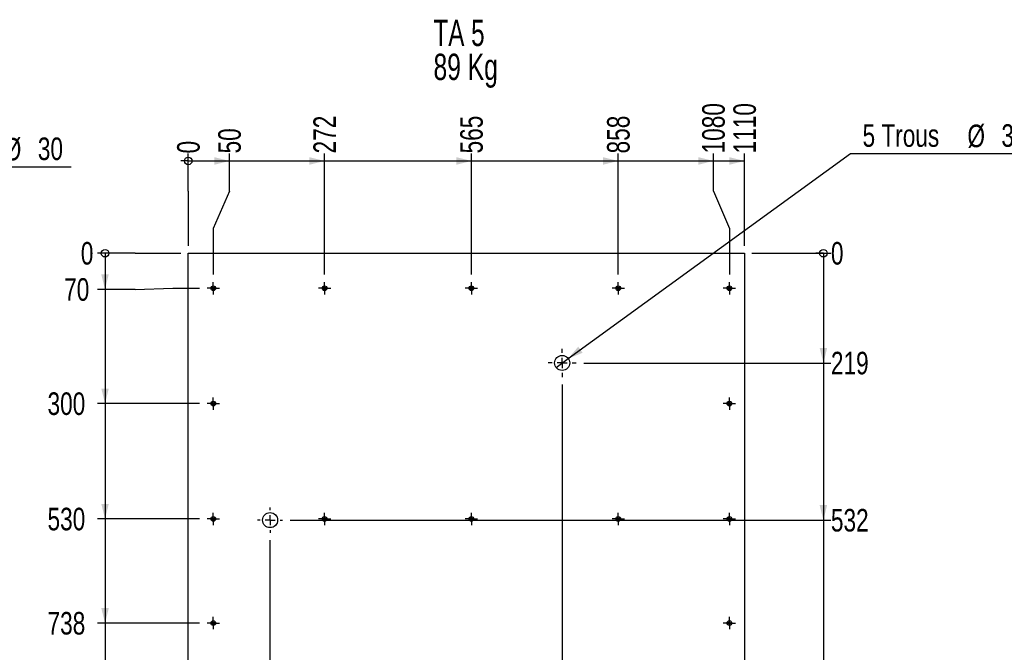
# Model space of a CAD drawing. Header units: millimetres. Extents: x 0 to 841, y 0 to 594.
# Tile 54 of 56: x 548 to 679, y 437 to 521. Entities that reach past the tile are written whole.
import ezdxf

# ---------------------------------------------------------------- set-up
doc = ezdxf.new("R2010")
doc.units = ezdxf.units.MM
doc.linetypes.add('CENTERX2', pattern=[20.32, 12.7, -2.54, 2.54, -2.54])
for name, color, linetype in [('COTES', 1, 'Continuous'), ('NOTES', 6, 'Continuous'), ('TRAIT-MIXTES', 3, 'CENTERX2')]:
    doc.layers.add(name, color=color, linetype=linetype)
doc.layers.add('TRAIT-FORT', color=4, linetype='Continuous', lineweight=25)
doc.styles.add('SLDTEXTSTYLE0', font='TXT', dxfattribs={"width": 0.75})
doc.styles.add('SLDTEXTSTYLE1', font='TXT', dxfattribs={"width": 0.7})
doc.styles.add('SLDTEXTSTYLE2', font='TXT', dxfattribs={"width": 0.6875})
doc.dimstyles.new('SLDDIMSTYLE2', dxfattribs={"dimtxt": 3, "dimasz": 0.333333, "dimexe": 0, "dimexo": 0.0625, "dimgap": 0.75, "dimtad": 0, "dimtih": 1, "dimtoh": 1, "dimdec": 0, "dimlfac": 15, "dimrnd": 1e-09, "dimdsep": 46, "dimtxsty": 'SLDTEXTSTYLE0', "dimblk1": 'ORIGIN', "dimblk2": 'ORIGIN', "dimsah": 1, "dimcen": 0.09, "dimadec": 0, "dimazin": 2, "dimtfac": 1, "dimtdec": 0, "dimtofl": 0, "dimtmove": 0, "dimatfit": 3, "dimldrblk": 'ORIGIN', "dimfxl": 1, "dimfrac": 2, "dimtolj": 1, "dimtzin": 12, "dimarcsym": 0})
doc.dimstyles.new('SLDDIMSTYLE3', dxfattribs={"dimtxt": 3, "dimasz": 2, "dimexe": 0, "dimexo": 0.0625, "dimgap": 0.75, "dimtad": 0, "dimtih": 1, "dimtoh": 1, "dimdec": 0, "dimlfac": 15, "dimrnd": 1e-09, "dimzin": 12, "dimdsep": 46, "dimtxsty": 'SLDTEXTSTYLE0', "dimsah": 1, "dimcen": 0.09, "dimadec": 0, "dimazin": 3, "dimtfac": 1, "dimtdec": 0, "dimtofl": 0, "dimtmove": 0, "dimatfit": 3, "dimfxl": 1, "dimfrac": 2, "dimtolj": 1, "dimtzin": 12, "dimarcsym": 0})
doc.dimstyles.new('SLDDIMSTYLE4', dxfattribs={"dimtxt": 3, "dimasz": 2, "dimexe": 0, "dimexo": 0.0625, "dimgap": 0.75, "dimtad": 0, "dimtih": 1, "dimtoh": 1, "dimdec": 0, "dimlfac": 15, "dimrnd": 1e-09, "dimzin": 12, "dimdsep": 46, "dimtxsty": 'SLDTEXTSTYLE0', "dimblk1": 'NONE', "dimsah": 1, "dimcen": 0, "dimadec": 0, "dimazin": 3, "dimtfac": 1, "dimtdec": 0, "dimtmove": 0, "dimatfit": 3, "dimldrblk": 'NONE', "dimfxl": 1, "dimfrac": 2, "dimtolj": 1, "dimtzin": 12, "dimarcsym": 0})

# ---------------------------------------------------------------- blocks, each defined once
blk = doc.blocks.new('SW_NOTE_2')
at = {"layer": 'NOTES', "color": 0, "char_height": 3.5, "attachment_point": 1}
for s, insert, style in [('TA 5', (0, 4.51), 'SLDTEXTSTYLE2'), ('89 Kg', (0, -0.01), 'SLDTEXTSTYLE1')]:
    blk.add_mtext(s, dxfattribs=dict(at, insert=insert, style=style))
blk = doc.blocks.new('_D_265')
at = {"layer": 'COTES', "color": 1, "transparency": 16777216}
for p, q in [((508.26, 455.66), (530.17, 501.73)), ((530.17, 501.73), (554.66, 501.73)), ((507.4, 453.85), (508.26, 455.66))]:
    blk.add_line(p, q, dxfattribs=at)
blk.add_solid([(508.26, 455.66), (509.57, 457.25), (508.67, 457.68)], dxfattribs=at)
at = {"layer": 'COTES', "color": 1, "transparency": 16777216, "char_height": 3, "attachment_point": 1, "style": 'SLDTEXTSTYLE0'}
for s, insert in [('8 Trous', (531.75, 505.64)), ('%%c', (545.7, 505.59)), ('30', (550.23, 505.64))]:
    blk.add_mtext(s, dxfattribs=dict(at, insert=insert))
blk = doc.blocks.new('_NONE')
blk = doc.blocks.new('_ORIGIN')
at = {"color": 0, "linetype": 'ByBlock', "lineweight": -2}
blk.add_line((0, 0), (-1, 0), dxfattribs=at)
blk.add_circle((0, 0), 0.5, dxfattribs=at)
blk = doc.blocks.new('_D_266')
at = {"layer": 'COTES', "color": 1, "transparency": 16777216}
for p, q in [((570.24, 498.52), (570.24, 503.52)), ((570.24, 498.52), (570.24, 493.52)), ((570.24, 493.52), (570.24, 491.25))]:
    blk.add_line(p, q, dxfattribs=at)
blk.add_blockref('_ORIGIN', (570.24, 502.52), dxfattribs=at)
at = {"layer": 'COTES', "color": 1, "transparency": 16777216, "insert": (568.76, 503.52), "char_height": 3, "attachment_point": 1, "rotation": 90, "style": 'SLDTEXTSTYLE0'}
blk.add_mtext('0', dxfattribs=at)
blk = doc.blocks.new('_D_267')
at = {"layer": 'COTES', "color": 1, "transparency": 16777216}
for p, q in [((575.72, 498.52), (575.72, 503.52)), ((570.24, 502.52), (575.72, 502.52)), ((575.72, 498.52), (573.57, 493.52)), ((573.57, 493.52), (573.57, 487.4))]:
    blk.add_line(p, q, dxfattribs=at)
blk.add_solid([(575.72, 502.52), (573.72, 503.02), (573.72, 502.02)], dxfattribs=at)
at = {"layer": 'COTES', "color": 1, "transparency": 16777216, "insert": (574.23, 503.52), "char_height": 3, "attachment_point": 1, "rotation": 90, "style": 'SLDTEXTSTYLE0'}
blk.add_mtext('50', dxfattribs=at)
blk = doc.blocks.new('_D_268')
at = {"layer": 'COTES', "color": 1, "transparency": 16777216}
for p, q in [((588.37, 487.4), (588.37, 503.52)), ((575.72, 502.52), (588.37, 502.52))]:
    blk.add_line(p, q, dxfattribs=at)
blk.add_solid([(588.37, 502.52), (586.37, 503.02), (586.37, 502.02)], dxfattribs=at)
at = {"layer": 'COTES', "color": 1, "transparency": 16777216, "insert": (586.89, 503.52), "char_height": 3, "attachment_point": 1, "rotation": 90, "style": 'SLDTEXTSTYLE0'}
blk.add_mtext('272', dxfattribs=at)
blk = doc.blocks.new('_D_269')
at = {"layer": 'COTES', "color": 1, "transparency": 16777216}
for p, q in [((607.91, 487.4), (607.91, 503.52)), ((588.37, 502.52), (607.91, 502.52))]:
    blk.add_line(p, q, dxfattribs=at)
blk.add_solid([(607.91, 502.52), (605.91, 503.02), (605.91, 502.02)], dxfattribs=at)
at = {"layer": 'COTES', "color": 1, "transparency": 16777216, "insert": (606.42, 503.52), "char_height": 3, "attachment_point": 1, "rotation": 90, "style": 'SLDTEXTSTYLE0'}
blk.add_mtext('565', dxfattribs=at)
blk = doc.blocks.new('_D_270')
at = {"layer": 'COTES', "color": 1, "transparency": 16777216}
for p, q in [((627.44, 487.4), (627.44, 503.52)), ((607.91, 502.52), (627.44, 502.52))]:
    blk.add_line(p, q, dxfattribs=at)
blk.add_solid([(627.44, 502.52), (625.44, 503.02), (625.44, 502.02)], dxfattribs=at)
at = {"layer": 'COTES', "color": 1, "transparency": 16777216, "insert": (625.96, 503.52), "char_height": 3, "attachment_point": 1, "rotation": 90, "style": 'SLDTEXTSTYLE0'}
blk.add_mtext('858', dxfattribs=at)
blk = doc.blocks.new('_D_271')
at = {"layer": 'COTES', "color": 1, "transparency": 16777216}
for p, q in [((640.1, 498.52), (640.1, 503.52)), ((627.44, 502.52), (640.1, 502.52)), ((640.1, 498.52), (642.24, 493.52)), ((642.24, 493.52), (642.24, 487.4))]:
    blk.add_line(p, q, dxfattribs=at)
blk.add_solid([(640.1, 502.52), (638.1, 503.02), (638.1, 502.02)], dxfattribs=at)
at = {"layer": 'COTES', "color": 1, "transparency": 16777216, "insert": (638.61, 503.52), "char_height": 3, "attachment_point": 1, "rotation": 90, "style": 'SLDTEXTSTYLE0'}
blk.add_mtext('1080', dxfattribs=at)
blk = doc.blocks.new('_D_272')
at = {"layer": 'COTES', "color": 1, "transparency": 16777216}
for p, q in [((644.24, 491.25), (644.24, 503.52)), ((640.1, 502.52), (644.24, 502.52))]:
    blk.add_line(p, q, dxfattribs=at)
blk.add_solid([(644.24, 502.52), (642.24, 503.02), (642.24, 502.02)], dxfattribs=at)
at = {"layer": 'COTES', "color": 1, "transparency": 16777216, "insert": (642.76, 503.52), "char_height": 3, "attachment_point": 1, "rotation": 90, "style": 'SLDTEXTSTYLE0'}
blk.add_mtext('1110', dxfattribs=at)
blk = doc.blocks.new('_D_273')
at = {"layer": 'COTES', "color": 1, "transparency": 16777216}
for p, q in [((563.17, 490.25), (558.17, 490.25)), ((563.17, 490.25), (568.17, 490.25)), ((568.17, 490.25), (569.24, 490.25))]:
    blk.add_line(p, q, dxfattribs=at)
blk.add_blockref('_ORIGIN', (559.17, 490.25), dxfattribs=at)
at = {"layer": 'COTES', "color": 1, "transparency": 16777216, "insert": (555.95, 491.74), "char_height": 3, "attachment_point": 1, "style": 'SLDTEXTSTYLE0'}
blk.add_mtext('0', dxfattribs=at)
blk = doc.blocks.new('_D_274')
at = {"layer": 'COTES', "color": 1, "transparency": 16777216}
for p, q in [((559.17, 490.25), (559.17, 485.44)), ((563.17, 485.44), (558.17, 485.44)), ((563.17, 485.44), (568.17, 485.59)), ((568.17, 485.59), (571.76, 485.59))]:
    blk.add_line(p, q, dxfattribs=at)
blk.add_solid([(559.17, 485.44), (559.67, 487.44), (558.67, 487.44)], dxfattribs=at)
at = {"layer": 'COTES', "color": 1, "transparency": 16777216, "insert": (553.73, 486.93), "char_height": 3, "attachment_point": 1, "style": 'SLDTEXTSTYLE0'}
blk.add_mtext('70', dxfattribs=at)
blk = doc.blocks.new('_D_275')
at = {"layer": 'COTES', "color": 1, "transparency": 16777216}
for p, q in [((559.17, 485.44), (559.17, 470.25)), ((571.76, 470.25), (558.17, 470.25))]:
    blk.add_line(p, q, dxfattribs=at)
blk.add_solid([(559.17, 470.25), (559.67, 472.25), (558.67, 472.25)], dxfattribs=at)
at = {"layer": 'COTES', "color": 1, "transparency": 16777216, "insert": (551.52, 471.74), "char_height": 3, "attachment_point": 1, "style": 'SLDTEXTSTYLE0'}
blk.add_mtext('300', dxfattribs=at)
blk = doc.blocks.new('_D_276')
at = {"layer": 'COTES', "color": 1, "transparency": 16777216}
for p, q in [((559.17, 470.25), (559.17, 454.92)), ((571.76, 454.92), (558.17, 454.92))]:
    blk.add_line(p, q, dxfattribs=at)
blk.add_solid([(559.17, 454.92), (559.67, 456.92), (558.67, 456.92)], dxfattribs=at)
at = {"layer": 'COTES', "color": 1, "transparency": 16777216, "insert": (551.52, 456.4), "char_height": 3, "attachment_point": 1, "style": 'SLDTEXTSTYLE0'}
blk.add_mtext('530', dxfattribs=at)
blk = doc.blocks.new('_D_277')
at = {"layer": 'COTES', "color": 1, "transparency": 16777216}
for p, q in [((559.17, 454.92), (559.17, 441.05)), ((571.76, 441.05), (558.17, 441.05))]:
    blk.add_line(p, q, dxfattribs=at)
blk.add_solid([(559.17, 441.05), (559.67, 443.05), (558.67, 443.05)], dxfattribs=at)
at = {"layer": 'COTES', "color": 1, "transparency": 16777216, "insert": (551.52, 442.54), "char_height": 3, "attachment_point": 1, "style": 'SLDTEXTSTYLE0'}
blk.add_mtext('738', dxfattribs=at)
blk = doc.blocks.new('_D_278')
at = {"layer": 'COTES', "color": 1, "transparency": 16777216}
for p, q in [((559.17, 441.05), (559.17, 427.19)), ((571.76, 427.19), (558.17, 427.19))]:
    blk.add_line(p, q, dxfattribs=at)
blk.add_solid([(559.17, 427.19), (559.67, 429.19), (558.67, 429.19)], dxfattribs=at)
at = {"layer": 'COTES', "color": 1, "transparency": 16777216, "insert": (551.52, 428.67), "char_height": 3, "attachment_point": 1, "style": 'SLDTEXTSTYLE0'}
blk.add_mtext('946', dxfattribs=at)
blk = doc.blocks.new('_D_279')
at = {"layer": 'COTES', "color": 1, "transparency": 16777216}
for p, q in [((559.17, 427.19), (559.17, 413.32)), ((571.76, 413.32), (558.17, 413.32))]:
    blk.add_line(p, q, dxfattribs=at)
blk.add_solid([(559.17, 413.32), (559.67, 415.32), (558.67, 415.32)], dxfattribs=at)
at = {"layer": 'COTES', "color": 1, "transparency": 16777216, "insert": (549.3, 414.8), "char_height": 3, "attachment_point": 1, "style": 'SLDTEXTSTYLE0'}
blk.add_mtext('1154', dxfattribs=at)
blk = doc.blocks.new('_D_280')
at = {"layer": 'COTES', "color": 1, "transparency": 16777216}
for p, q in [((559.17, 413.32), (559.17, 398.25)), ((571.76, 398.25), (558.17, 398.25))]:
    blk.add_line(p, q, dxfattribs=at)
blk.add_solid([(559.17, 398.25), (559.67, 400.25), (558.67, 400.25)], dxfattribs=at)
at = {"layer": 'COTES', "color": 1, "transparency": 16777216, "insert": (549.3, 399.74), "char_height": 3, "attachment_point": 1, "style": 'SLDTEXTSTYLE0'}
blk.add_mtext('1380', dxfattribs=at)
blk = doc.blocks.new('_D_281')
at = {"layer": 'COTES', "color": 1, "transparency": 16777216}
for p, q in [((559.17, 398.25), (559.17, 383.52)), ((571.76, 383.52), (558.17, 383.52))]:
    blk.add_line(p, q, dxfattribs=at)
blk.add_solid([(559.17, 383.52), (559.67, 385.52), (558.67, 385.52)], dxfattribs=at)
at = {"layer": 'COTES', "color": 1, "transparency": 16777216, "insert": (549.3, 385), "char_height": 3, "attachment_point": 1, "style": 'SLDTEXTSTYLE0'}
blk.add_mtext('1601', dxfattribs=at)
blk = doc.blocks.new('_D_282')
at = {"layer": 'COTES', "color": 1, "transparency": 16777216}
for p, q in [((559.17, 383.52), (559.17, 368.79)), ((571.76, 368.79), (558.17, 368.79))]:
    blk.add_line(p, q, dxfattribs=at)
blk.add_solid([(559.17, 368.79), (559.67, 370.79), (558.67, 370.79)], dxfattribs=at)
at = {"layer": 'COTES', "color": 1, "transparency": 16777216, "insert": (549.3, 370.27), "char_height": 3, "attachment_point": 1, "style": 'SLDTEXTSTYLE0'}
blk.add_mtext('1822', dxfattribs=at)
blk = doc.blocks.new('_D_283')
at = {"layer": 'COTES', "color": 1, "transparency": 16777216}
for p, q in [((559.17, 368.79), (559.17, 354.05)), ((571.76, 354.05), (558.17, 354.05))]:
    blk.add_line(p, q, dxfattribs=at)
blk.add_solid([(559.17, 354.05), (559.67, 356.05), (558.67, 356.05)], dxfattribs=at)
at = {"layer": 'COTES', "color": 1, "transparency": 16777216, "insert": (549.3, 355.54), "char_height": 3, "attachment_point": 1, "style": 'SLDTEXTSTYLE0'}
blk.add_mtext('2043', dxfattribs=at)
blk = doc.blocks.new('_D_284')
at = {"layer": 'COTES', "color": 1, "transparency": 16777216}
for p, q in [((559.17, 354.05), (559.17, 339.32)), ((571.76, 339.32), (558.17, 339.32))]:
    blk.add_line(p, q, dxfattribs=at)
blk.add_solid([(559.17, 339.32), (559.67, 341.32), (558.67, 341.32)], dxfattribs=at)
at = {"layer": 'COTES', "color": 1, "transparency": 16777216, "insert": (549.3, 340.8), "char_height": 3, "attachment_point": 1, "style": 'SLDTEXTSTYLE0'}
blk.add_mtext('2264', dxfattribs=at)
blk = doc.blocks.new('_D_285')
at = {"layer": 'COTES', "color": 1, "transparency": 16777216}
for p, q in [((559.17, 339.32), (559.17, 326.25)), ((571.76, 326.25), (558.17, 326.25))]:
    blk.add_line(p, q, dxfattribs=at)
blk.add_solid([(559.17, 326.25), (559.67, 328.25), (558.67, 328.25)], dxfattribs=at)
at = {"layer": 'COTES', "color": 1, "transparency": 16777216, "insert": (549.3, 327.74), "char_height": 3, "attachment_point": 1, "style": 'SLDTEXTSTYLE0'}
blk.add_mtext('2460', dxfattribs=at)
blk = doc.blocks.new('_D_286')
at = {"layer": 'COTES', "color": 1, "transparency": 16777216}
for p, q in [((559.17, 326.25), (559.17, 312.59)), ((571.76, 312.59), (558.17, 312.59))]:
    blk.add_line(p, q, dxfattribs=at)
blk.add_solid([(559.17, 312.59), (559.67, 314.59), (558.67, 314.59)], dxfattribs=at)
at = {"layer": 'COTES', "color": 1, "transparency": 16777216, "insert": (549.3, 314.07), "char_height": 3, "attachment_point": 1, "style": 'SLDTEXTSTYLE0'}
blk.add_mtext('2665', dxfattribs=at)
blk = doc.blocks.new('_D_287')
at = {"layer": 'COTES', "color": 1, "transparency": 16777216}
for p, q in [((559.17, 312.59), (559.17, 299.73)), ((563.17, 299.73), (558.17, 299.73)), ((563.17, 299.73), (568.17, 299.59)), ((568.17, 299.59), (571.76, 299.59))]:
    blk.add_line(p, q, dxfattribs=at)
blk.add_solid([(559.17, 299.73), (559.67, 301.73), (558.67, 301.73)], dxfattribs=at)
at = {"layer": 'COTES', "color": 1, "transparency": 16777216, "insert": (549.3, 301.22), "char_height": 3, "attachment_point": 1, "style": 'SLDTEXTSTYLE0'}
blk.add_mtext('2860', dxfattribs=at)
blk = doc.blocks.new('_D_288')
at = {"layer": 'COTES', "color": 1, "transparency": 16777216}
for p, q in [((559.17, 299.73), (559.17, 294.92)), ((569.24, 294.92), (558.17, 294.92))]:
    blk.add_line(p, q, dxfattribs=at)
blk.add_solid([(559.17, 294.92), (559.67, 296.92), (558.67, 296.92)], dxfattribs=at)
at = {"layer": 'COTES', "color": 1, "transparency": 16777216, "insert": (549.3, 296.4), "char_height": 3, "attachment_point": 1, "style": 'SLDTEXTSTYLE0'}
blk.add_mtext('2930', dxfattribs=at)
blk = doc.blocks.new('_D_289')
at = {"layer": 'COTES', "color": 1, "transparency": 16777216}
blk.add_line((645.24, 490.25), (655.74, 490.25), dxfattribs=at)
blk.add_blockref('_ORIGIN', (654.74, 490.25), dxfattribs=at)
at = {"layer": 'COTES', "color": 1, "transparency": 16777216, "insert": (655.74, 491.74), "char_height": 3, "attachment_point": 1, "style": 'SLDTEXTSTYLE0'}
blk.add_mtext('0', dxfattribs=at)
blk = doc.blocks.new('_D_290')
at = {"layer": 'COTES', "color": 1, "transparency": 16777216}
for p, q in [((654.74, 490.25), (654.74, 475.65)), ((622.85, 475.65), (655.74, 475.65))]:
    blk.add_line(p, q, dxfattribs=at)
blk.add_solid([(654.74, 475.65), (655.24, 477.65), (654.24, 477.65)], dxfattribs=at)
at = {"layer": 'COTES', "color": 1, "transparency": 16777216, "insert": (655.74, 477.14), "char_height": 3, "attachment_point": 1, "style": 'SLDTEXTSTYLE0'}
blk.add_mtext('219', dxfattribs=at)
blk = doc.blocks.new('_D_291')
at = {"layer": 'COTES', "color": 1, "transparency": 16777216}
for p, q in [((654.74, 475.65), (654.74, 454.75)), ((583.8, 454.75), (655.74, 454.75))]:
    blk.add_line(p, q, dxfattribs=at)
blk.add_solid([(654.74, 454.75), (655.24, 456.75), (654.24, 456.75)], dxfattribs=at)
at = {"layer": 'COTES', "color": 1, "transparency": 16777216, "insert": (655.74, 456.24), "char_height": 3, "attachment_point": 1, "style": 'SLDTEXTSTYLE0'}
blk.add_mtext('532', dxfattribs=at)
blk = doc.blocks.new('_D_292')
at = {"layer": 'COTES', "color": 1, "transparency": 16777216}
for p, q in [((654.74, 454.75), (654.74, 423.59)), ((639.91, 423.59), (655.74, 423.59))]:
    blk.add_line(p, q, dxfattribs=at)
blk.add_solid([(654.74, 423.59), (655.24, 425.59), (654.24, 425.59)], dxfattribs=at)
at = {"layer": 'COTES', "color": 1, "transparency": 16777216, "insert": (655.74, 425.07), "char_height": 3, "attachment_point": 1, "style": 'SLDTEXTSTYLE0'}
blk.add_mtext('1000', dxfattribs=at)
blk = doc.blocks.new('_D_293')
at = {"layer": 'COTES', "color": 1, "transparency": 16777216}
for p, q in [((654.74, 423.59), (654.74, 414.59)), ((598.84, 414.59), (655.74, 414.59))]:
    blk.add_line(p, q, dxfattribs=at)
blk.add_solid([(654.74, 414.59), (655.24, 416.59), (654.24, 416.59)], dxfattribs=at)
at = {"layer": 'COTES', "color": 1, "transparency": 16777216, "insert": (655.74, 416.07), "char_height": 3, "attachment_point": 1, "style": 'SLDTEXTSTYLE0'}
blk.add_mtext('1135', dxfattribs=at)
blk = doc.blocks.new('_D_294')
at = {"layer": 'COTES', "color": 1, "transparency": 16777216}
for p, q in [((654.74, 414.59), (654.74, 409.59)), ((639.91, 409.59), (655.74, 409.59))]:
    blk.add_line(p, q, dxfattribs=at)
blk.add_solid([(654.74, 409.59), (655.24, 411.59), (654.24, 411.59)], dxfattribs=at)
at = {"layer": 'COTES', "color": 1, "transparency": 16777216, "insert": (655.74, 411.07), "char_height": 3, "attachment_point": 1, "style": 'SLDTEXTSTYLE0'}
blk.add_mtext('1210', dxfattribs=at)
blk = doc.blocks.new('_D_295')
at = {"layer": 'COTES', "color": 1, "transparency": 16777216}
for p, q in [((654.74, 409.59), (654.74, 404.7)), ((650.74, 404.7), (645.74, 403.25)), ((650.74, 404.7), (655.74, 404.7)), ((645.74, 403.25), (598.84, 403.25))]:
    blk.add_line(p, q, dxfattribs=at)
blk.add_solid([(654.74, 404.7), (655.24, 406.7), (654.24, 406.7)], dxfattribs=at)
at = {"layer": 'COTES', "color": 1, "transparency": 16777216, "insert": (655.74, 406.19), "char_height": 3, "attachment_point": 1, "style": 'SLDTEXTSTYLE0'}
blk.add_mtext('1305', dxfattribs=at)
blk = doc.blocks.new('_D_296')
at = {"layer": 'COTES', "color": 1, "transparency": 16777216}
for p, q in [((654.74, 404.7), (654.74, 399.89)), ((650.74, 399.89), (645.74, 398.03)), ((650.74, 399.89), (655.74, 399.89)), ((645.74, 398.03), (584, 398.03))]:
    blk.add_line(p, q, dxfattribs=at)
blk.add_solid([(654.74, 399.89), (655.24, 401.89), (654.24, 401.89)], dxfattribs=at)
at = {"layer": 'COTES', "color": 1, "transparency": 16777216, "insert": (655.74, 401.38), "char_height": 3, "attachment_point": 1, "style": 'SLDTEXTSTYLE0'}
blk.add_mtext('1383', dxfattribs=at)
blk = doc.blocks.new('_D_297')
at = {"layer": 'COTES', "color": 1, "transparency": 16777216}
for p, q in [((654.74, 399.89), (654.74, 395.08)), ((602.29, 395.08), (597.29, 391.92)), ((602.29, 395.08), (655.74, 395.08)), ((597.29, 391.92), (589.24, 391.92))]:
    blk.add_line(p, q, dxfattribs=at)
blk.add_solid([(654.74, 395.08), (655.24, 397.08), (654.24, 397.08)], dxfattribs=at)
at = {"layer": 'COTES', "color": 1, "transparency": 16777216, "insert": (655.74, 396.57), "char_height": 3, "attachment_point": 1, "style": 'SLDTEXTSTYLE0'}
blk.add_mtext('1475', dxfattribs=at)
blk = doc.blocks.new('_D_298')
at = {"layer": 'COTES', "color": 1, "transparency": 16777216}
for p, q in [((654.74, 395.08), (654.74, 390.27)), ((645.74, 391.72), (595.4, 391.72)), ((650.74, 390.27), (645.74, 391.72)), ((650.74, 390.27), (655.74, 390.27))]:
    blk.add_line(p, q, dxfattribs=at)
blk.add_solid([(654.74, 390.27), (655.24, 392.27), (654.24, 392.27)], dxfattribs=at)
at = {"layer": 'COTES', "color": 1, "transparency": 16777216, "insert": (655.74, 391.76), "char_height": 3, "attachment_point": 1, "style": 'SLDTEXTSTYLE0'}
blk.add_mtext('1478', dxfattribs=at)
blk = doc.blocks.new('_D_299')
at = {"layer": 'COTES', "color": 1, "transparency": 16777216}
for p, q in [((654.74, 390.27), (654.74, 384.76)), ((645.74, 385.92), (589.24, 385.92)), ((650.74, 384.76), (645.74, 385.92)), ((650.74, 384.76), (655.74, 384.76))]:
    blk.add_line(p, q, dxfattribs=at)
blk.add_solid([(654.74, 384.76), (655.24, 386.76), (654.24, 386.76)], dxfattribs=at)
at = {"layer": 'COTES', "color": 1, "transparency": 16777216, "insert": (655.74, 386.24), "char_height": 3, "attachment_point": 1, "style": 'SLDTEXTSTYLE0'}
blk.add_mtext('1565', dxfattribs=at)
blk = doc.blocks.new('_D_300')
at = {"layer": 'COTES', "color": 1, "transparency": 16777216}
for p, q in [((654.74, 384.76), (654.74, 344.31)), ((575.52, 344.31), (655.74, 344.31))]:
    blk.add_line(p, q, dxfattribs=at)
blk.add_solid([(654.74, 344.31), (655.24, 346.31), (654.24, 346.31)], dxfattribs=at)
at = {"layer": 'COTES', "color": 1, "transparency": 16777216, "insert": (655.74, 345.8), "char_height": 3, "attachment_point": 1, "style": 'SLDTEXTSTYLE0'}
blk.add_mtext('2189', dxfattribs=at)
blk = doc.blocks.new('_D_301')
at = {"layer": 'COTES', "color": 1, "transparency": 16777216}
for p, q in [((654.74, 344.31), (654.74, 294.92)), ((645.24, 294.92), (655.74, 294.92))]:
    blk.add_line(p, q, dxfattribs=at)
blk.add_solid([(654.74, 294.92), (655.24, 296.92), (654.24, 296.92)], dxfattribs=at)
at = {"layer": 'COTES', "color": 1, "transparency": 16777216, "insert": (655.74, 296.4), "char_height": 3, "attachment_point": 1, "style": 'SLDTEXTSTYLE0'}
blk.add_mtext('2930', dxfattribs=at)
blk = doc.blocks.new('_D_305')
at = {"layer": 'COTES', "color": 1, "transparency": 16777216}
for p, q in [((581.13, 291.45), (581.13, 452.09)), ((584.67, 286.45), (581.13, 291.45)), ((584.67, 286.45), (584.67, 281.45)), ((579.86, 282.45), (584.67, 282.45))]:
    blk.add_line(p, q, dxfattribs=at)
blk.add_solid([(584.67, 282.45), (582.67, 282.95), (582.67, 281.95)], dxfattribs=at)
at = {"layer": 'COTES', "color": 1, "transparency": 16777216, "insert": (583.19, 274.8), "char_height": 3, "attachment_point": 1, "rotation": 90, "style": 'SLDTEXTSTYLE0'}
blk.add_mtext('163', dxfattribs=at)
blk = doc.blocks.new('_D_310')
at = {"layer": 'COTES', "color": 1, "transparency": 16777216}
for p, q in [((619.98, 472.79), (619.98, 281.45)), ((603.91, 282.45), (619.98, 282.45))]:
    blk.add_line(p, q, dxfattribs=at)
blk.add_solid([(619.98, 282.45), (617.98, 282.95), (617.98, 281.95)], dxfattribs=at)
at = {"layer": 'COTES', "color": 1, "transparency": 16777216, "insert": (618.5, 274.8), "char_height": 3, "attachment_point": 1, "rotation": 90, "style": 'SLDTEXTSTYLE0'}
blk.add_mtext('746', dxfattribs=at)
blk = doc.blocks.new('_D_314')
at = {"layer": 'COTES', "color": 1, "transparency": 16777216}
for p, q in [((620.79, 476.24), (658.36, 503.49)), ((658.36, 503.49), (682.85, 503.49)), ((619.17, 475.07), (620.79, 476.24))]:
    blk.add_line(p, q, dxfattribs=at)
blk.add_solid([(620.79, 476.24), (622.71, 477.01), (622.12, 477.82)], dxfattribs=at)
at = {"layer": 'COTES', "color": 1, "transparency": 16777216, "char_height": 3, "attachment_point": 1, "style": 'SLDTEXTSTYLE0'}
for s, insert in [('5 Trous', (659.95, 507.4)), ('%%c', (673.9, 507.35)), ('30', (678.42, 507.4))]:
    blk.add_mtext(s, dxfattribs=dict(at, insert=insert))
blk = doc.blocks.new('SW_CENTERMARKSYMBOL_189')
at = {"layer": 'TRAIT-MIXTES', "color": 0}
for p, q in [((-0.67, 0), (-0.82, 0)), ((0, 0), (-0.67, 0)), ((0, 0.67), (0, 0.82)), ((0, 0), (0, 0.67)), ((0, 0), (0, -0.67)), ((0, 0), (0.67, 0)), ((0.67, 0), (0.82, 0)), ((0, -0.67), (0, -0.82))]:
    blk.add_line(p, q, dxfattribs=at)
blk = doc.blocks.new('SW_CENTERMARKSYMBOL_194')
at = {"layer": 'TRAIT-MIXTES', "color": 0}
for p, q in [((-0.67, 0), (-0.82, 0)), ((0, 0), (-0.67, 0)), ((0, 0.67), (0, 0.82)), ((0, 0), (0, 0.67)), ((0, 0), (0, -0.67)), ((0, 0), (0.67, 0)), ((0.67, 0), (0.82, 0)), ((0, -0.67), (0, -0.82))]:
    blk.add_line(p, q, dxfattribs=at)
blk = doc.blocks.new('SW_CENTERMARKSYMBOL_197')
at = {"layer": 'TRAIT-MIXTES', "color": 0}
for p, q in [((-0.67, 0), (-0.82, 0)), ((0, 0), (-0.67, 0)), ((0, 0.67), (0, 0.82)), ((0, 0), (0, 0.67)), ((0, 0), (0, -0.67)), ((0, 0), (0.67, 0)), ((0.67, 0), (0.82, 0)), ((0, -0.67), (0, -0.82))]:
    blk.add_line(p, q, dxfattribs=at)
blk = doc.blocks.new('SW_CENTERMARKSYMBOL_198')
at = {"layer": 'TRAIT-MIXTES', "color": 0}
for p, q in [((-0.67, 0), (-0.82, 0)), ((0, 0), (-0.67, 0)), ((0, 0.67), (0, 0.82)), ((0, 0), (0, 0.67)), ((0, 0), (0, -0.67)), ((0, 0), (0.67, 0)), ((0.67, 0), (0.82, 0)), ((0, -0.67), (0, -0.82))]:
    blk.add_line(p, q, dxfattribs=at)
blk = doc.blocks.new('SW_CENTERMARKSYMBOL_214')
at = {"layer": 'TRAIT-MIXTES', "color": 0}
for p, q in [((-0.67, 0), (-0.82, 0)), ((0, 0), (-0.67, 0)), ((0, 0.67), (0, 0.82)), ((0, 0), (0, 0.67)), ((0, 0), (0, -0.67)), ((0, 0), (0.67, 0)), ((0.67, 0), (0.82, 0)), ((0, -0.67), (0, -0.82))]:
    blk.add_line(p, q, dxfattribs=at)
blk = doc.blocks.new('SW_CENTERMARKSYMBOL_215')
at = {"layer": 'TRAIT-MIXTES', "color": 0}
for p, q in [((-0.67, 0), (-0.82, 0)), ((0, 0), (-0.67, 0)), ((0, 0.67), (0, 0.82)), ((0, 0), (0, 0.67)), ((0, 0), (0, -0.67)), ((0, 0), (0.67, 0)), ((0.67, 0), (0.82, 0)), ((0, -0.67), (0, -0.82))]:
    blk.add_line(p, q, dxfattribs=at)
blk = doc.blocks.new('SW_CENTERMARKSYMBOL_216')
at = {"layer": 'TRAIT-MIXTES', "color": 0}
for p, q in [((-0.67, 0), (-0.82, 0)), ((0, 0), (-0.67, 0)), ((0, 0.67), (0, 0.82)), ((0, 0), (0, 0.67)), ((0, 0), (0, -0.67)), ((0, 0), (0.67, 0)), ((0.67, 0), (0.82, 0)), ((0, -0.67), (0, -0.82))]:
    blk.add_line(p, q, dxfattribs=at)
blk = doc.blocks.new('SW_CENTERMARKSYMBOL_217')
at = {"layer": 'TRAIT-MIXTES', "color": 0}
for p, q in [((-0.67, 0), (-0.82, 0)), ((0, 0), (-0.67, 0)), ((0, 0.67), (0, 0.82)), ((0, 0), (0, 0.67)), ((0, 0), (0, -0.67)), ((0, 0), (0.67, 0)), ((0.67, 0), (0.82, 0)), ((0, -0.67), (0, -0.82))]:
    blk.add_line(p, q, dxfattribs=at)
blk = doc.blocks.new('SW_CENTERMARKSYMBOL_218')
at = {"layer": 'TRAIT-MIXTES', "color": 0}
for p, q in [((-0.67, 0), (-0.82, 0)), ((0, 0), (-0.67, 0)), ((0, 0.67), (0, 0.82)), ((0, 0), (0, 0.67)), ((0, 0), (0, -0.67)), ((0, 0), (0.67, 0)), ((0.67, 0), (0.82, 0)), ((0, -0.67), (0, -0.82))]:
    blk.add_line(p, q, dxfattribs=at)
blk = doc.blocks.new('SW_CENTERMARKSYMBOL_219')
at = {"layer": 'TRAIT-MIXTES', "color": 0}
for p, q in [((-0.67, 0), (-0.82, 0)), ((0, 0), (-0.67, 0)), ((0, 0.67), (0, 0.82)), ((0, 0), (0, 0.67)), ((0, 0), (0, -0.67)), ((0, 0), (0.67, 0)), ((0.67, 0), (0.82, 0)), ((0, -0.67), (0, -0.82))]:
    blk.add_line(p, q, dxfattribs=at)
blk = doc.blocks.new('SW_CENTERMARKSYMBOL_220')
at = {"layer": 'TRAIT-MIXTES', "color": 0}
for p, q in [((-0.67, 0), (-0.82, 0)), ((0, 0), (-0.67, 0)), ((0, 0.67), (0, 0.82)), ((0, 0), (0, 0.67)), ((0, 0), (0, -0.67)), ((0, 0), (0.67, 0)), ((0.67, 0), (0.82, 0)), ((0, -0.67), (0, -0.82))]:
    blk.add_line(p, q, dxfattribs=at)
blk = doc.blocks.new('SW_CENTERMARKSYMBOL_221')
at = {"layer": 'TRAIT-MIXTES', "color": 0}
for p, q in [((-0.67, 0), (-0.82, 0)), ((0, 0), (-0.67, 0)), ((0, 0.67), (0, 0.82)), ((0, 0), (0, 0.67)), ((0, 0), (0, -0.67)), ((0, 0), (0.67, 0)), ((0.67, 0), (0.82, 0)), ((0, -0.67), (0, -0.82))]:
    blk.add_line(p, q, dxfattribs=at)
blk = doc.blocks.new('SW_CENTERMARKSYMBOL_222')
at = {"layer": 'TRAIT-MIXTES', "color": 0}
for p, q in [((-0.67, 0), (-0.82, 0)), ((0, 0), (-0.67, 0)), ((0, 0.67), (0, 0.82)), ((0, 0), (0, 0.67)), ((0, 0), (0, -0.67)), ((0, 0), (0.67, 0)), ((0.67, 0), (0.82, 0)), ((0, -0.67), (0, -0.82))]:
    blk.add_line(p, q, dxfattribs=at)
blk = doc.blocks.new('SW_CENTERMARKSYMBOL_223')
at = {"layer": 'TRAIT-MIXTES', "color": 0}
for p, q in [((-0.67, 0), (-0.82, 0)), ((0, 0), (-0.67, 0)), ((0, 0.67), (0, 0.82)), ((0, 0), (0, 0.67)), ((0, 0), (0, -0.67)), ((0, 0), (0.67, 0)), ((0.67, 0), (0.82, 0)), ((0, -0.67), (0, -0.82))]:
    blk.add_line(p, q, dxfattribs=at)
blk = doc.blocks.new('SW_CENTERMARKSYMBOL_227')
at = {"layer": 'TRAIT-MIXTES', "color": 0}
for p, q in [((0, 1.33), (0, 1.67)), ((-1.33, 0), (-1.67, 0)), ((0, 0), (-0.67, 0)), ((0, 0), (0, 0.67)), ((0, 0), (0, -0.67)), ((0, 0), (0.67, 0)), ((1.33, 0), (1.67, 0)), ((0, -1.33), (0, -1.67))]:
    blk.add_line(p, q, dxfattribs=at)
blk = doc.blocks.new('SW_CENTERMARKSYMBOL_228')
at = {"layer": 'TRAIT-MIXTES', "color": 0}
for p, q in [((0, 1.33), (0, 1.87)), ((-1.33, 0), (-1.87, 0)), ((0, 0), (-0.67, 0)), ((0, 0), (0, 0.67)), ((0, 0), (0, -0.67)), ((0, 0), (0.67, 0)), ((1.33, 0), (1.87, 0)), ((0, -1.33), (0, -1.87))]:
    blk.add_line(p, q, dxfattribs=at)

msp = doc.modelspace()

# ---------------------------------------------------------------- linework, layer by layer
at = {"layer": 'TRAIT-FORT', "color": 4, "linetype": 'Continuous', "lineweight": 25}
for p, q in [((570.24263, 490.25232), (644.2413, 490.25232)), ((570.24263, 294.91898), (570.24263, 490.25232)), ((644.2413, 490.25232), (644.2413, 294.91898))]:
    msp.add_line(p, q, dxfattribs=at)
for centre, radius in [((573.57463, 485.58565), 0.31333), ((573.57463, 485.58565), 0.15), ((588.37463, 485.58565), 0.31333), ((588.37463, 485.58565), 0.15), ((607.90797, 485.58565), 0.31333), ((607.90797, 485.58565), 0.15), ((627.4413, 485.58565), 0.31333), ((627.4413, 485.58565), 0.15), ((642.2413, 485.58565), 0.31333), ((642.2413, 485.58565), 0.15), ((619.98437, 475.65475), 1), ((573.57463, 470.25232), 0.31333), ((573.57463, 470.25232), 0.15), ((642.2413, 470.25232), 0.31333), ((642.2413, 470.25232), 0.15), ((573.57463, 454.91898), 0.31333), ((573.57463, 454.91898), 0.15), ((581.12949, 454.75309), 1), ((588.37463, 454.91898), 0.31333), ((588.37463, 454.91898), 0.15), ((607.90797, 454.91898), 0.31333), ((607.90797, 454.91898), 0.15), ((627.4413, 454.91898), 0.31333), ((627.4413, 454.91898), 0.15), ((642.2413, 454.91898), 0.31333), ((642.2413, 454.91898), 0.15), ((573.57463, 441.05232), 0.31333), ((573.57463, 441.05232), 0.15), ((642.2413, 441.05232), 0.31333), ((642.2413, 441.05232), 0.15)]:
    msp.add_circle(centre, radius, dxfattribs=at)

# ---------------------------------------------------------------- block references
at = {"layer": 'NOTES', "color": 211}
msp.add_blockref('SW_NOTE_2', (602.87151, 516.79289), dxfattribs=at)
at = {"layer": 'TRAIT-MIXTES', "color": 3}
for name, p in [('SW_CENTERMARKSYMBOL_223', (573.57463, 485.58565)), ('SW_CENTERMARKSYMBOL_220', (588.37463, 485.58565)), ('SW_CENTERMARKSYMBOL_221', (607.90797, 485.58565)), ('SW_CENTERMARKSYMBOL_219', (627.4413, 485.58565)), ('SW_CENTERMARKSYMBOL_222', (642.2413, 485.58565)), ('SW_CENTERMARKSYMBOL_228', (619.98437, 475.65475)), ('SW_CENTERMARKSYMBOL_198', (573.57463, 470.25232)), ('SW_CENTERMARKSYMBOL_197', (642.2413, 470.25232)), ('SW_CENTERMARKSYMBOL_227', (581.12949, 454.75309)), ('SW_CENTERMARKSYMBOL_218', (573.57463, 454.91898)), ('SW_CENTERMARKSYMBOL_214', (588.37463, 454.91898)), ('SW_CENTERMARKSYMBOL_217', (607.90797, 454.91898)), ('SW_CENTERMARKSYMBOL_215', (627.4413, 454.91898)), ('SW_CENTERMARKSYMBOL_216', (642.2413, 454.91898)), ('SW_CENTERMARKSYMBOL_194', (573.57463, 441.05232)), ('SW_CENTERMARKSYMBOL_189', (642.2413, 441.05232))]:
    msp.add_blockref(name, p, dxfattribs=at)

# ---------------------------------------------------------------- dimensions: what is measured, and where the dimension line sits
at = {"layer": 'COTES', "color": 1}
for feature_location, offset, dtype, origin, dimstyle, picture, middle in [((642.2413, 486.40232), (-2.14413, 17.12031), 1, (570.24263, 490.25232), 'SLDDIMSTYLE3', '_D_271', (640.09717, 507.95595)), ((644.2413, 490.25232), (0, 13.27031), 1, (570.24263, 490.25232), 'SLDDIMSTYLE3', '_D_272', (644.2413, 507.95595)), ((588.37463, 486.40232), (0, 17.12031), 1, (570.24263, 490.25232), 'SLDDIMSTYLE3', '_D_268', (588.37463, 506.84762)), ((607.90797, 486.40232), (0, 17.12031), 1, (570.24263, 490.25232), 'SLDDIMSTYLE3', '_D_269', (607.90797, 506.84762)), ((627.4413, 486.40232), (0, 17.12031), 1, (570.24263, 490.25232), 'SLDDIMSTYLE3', '_D_270', (627.4413, 506.84762)), ((573.57463, 486.40232), (2.14413, 17.12031), 1, (570.24263, 490.25232), 'SLDDIMSTYLE3', '_D_267', (575.71876, 505.73929)), ((570.2426331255, 490.2523151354), (0, 13.2703057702), 1, (570.2426331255, 490.2523151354), 'SLDDIMSTYLE2', '_D_266', (570.2426331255, 504.6309542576)), ((570.2426331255, 490.2523151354), (-12.0757323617, 0), 0, (570.2426331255, 490.2523151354), 'SLDDIMSTYLE2', '_D_273', (557.0585674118, 490.2523151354)), ((644.2412997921, 490.2523151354), (11.500182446, 0), 0, (644.2412997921, 490.2523151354), 'SLDDIMSTYLE2', '_D_289', (656.8498155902, 490.2523151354)), ((572.75797, 413.31898), (-14.59107, 0), 0, (570.24263, 490.25232), 'SLDDIMSTYLE3', '_D_279', (553.73357, 413.31898)), ((572.75797, 398.25232), (-14.59107, 0), 0, (570.24263, 490.25232), 'SLDDIMSTYLE3', '_D_280', (553.73357, 398.25232)), ((572.75797, 383.51898), (-14.59107, 0), 0, (570.24263, 490.25232), 'SLDDIMSTYLE3', '_D_281', (553.73357, 383.51898)), ((572.75797, 368.78565), (-14.59107, 0), 0, (570.24263, 490.25232), 'SLDDIMSTYLE3', '_D_282', (553.73357, 368.78565)), ((572.75797, 354.05232), (-14.59107, 0), 0, (570.24263, 490.25232), 'SLDDIMSTYLE3', '_D_283', (553.73357, 354.05232)), ((572.75797, 339.31898), (-14.59107, 0), 0, (570.24263, 490.25232), 'SLDDIMSTYLE3', '_D_284', (553.73357, 339.31898)), ((572.75797, 326.25232), (-14.59107, 0), 0, (570.24263, 490.25232), 'SLDDIMSTYLE3', '_D_285', (553.73357, 326.25232)), ((572.75797, 312.58565), (-14.59107, 0), 0, (570.24263, 490.25232), 'SLDDIMSTYLE3', '_D_286', (553.73357, 312.58565)), ((572.75797, 299.58565), (-14.59107, 0.14346), 0, (570.24263, 490.25232), 'SLDDIMSTYLE3', '_D_287', (553.73357, 299.72911)), ((570.24263, 294.91898), (-12.07573, 0), 0, (570.24263, 490.25232), 'SLDDIMSTYLE3', '_D_288', (553.73357, 294.91898)), ((572.75797, 470.25232), (-14.59107, 0), 0, (570.24263, 490.25232), 'SLDDIMSTYLE3', '_D_275', (554.8419, 470.25232)), ((572.75797, 454.91898), (-14.59107, 0), 0, (570.24263, 490.25232), 'SLDDIMSTYLE3', '_D_276', (554.8419, 454.91898)), ((572.75797, 441.05232), (-14.59107, 0), 0, (570.24263, 490.25232), 'SLDDIMSTYLE3', '_D_277', (554.8419, 441.05232)), ((572.75797, 427.18565), (-14.59107, 0), 0, (570.24263, 490.25232), 'SLDDIMSTYLE3', '_D_278', (554.8419, 427.18565)), ((572.75797, 485.58565), (-14.59107, -0.14346), 0, (570.24263, 490.25232), 'SLDDIMSTYLE3', '_D_274', (555.95023, 485.44219)), ((574.52218, 344.30908), (81.2193, 0), 0, (644.2413, 490.25232), 'SLDDIMSTYLE3', '_D_300', (660.17482, 344.30908)), ((582.79615, 454.75309), (72.94533, 0), 0, (644.2413, 490.25232), 'SLDDIMSTYLE3', '_D_291', (659.06648, 454.75309)), ((582.99615, 398.02829), (72.74533, 1.86335), 0, (644.2413, 490.25232), 'SLDDIMSTYLE3', '_D_296', (660.17482, 399.89165)), ((588.2413, 391.91898), (67.50018, 3.16254), 0, (644.2413, 490.25232), 'SLDDIMSTYLE3', '_D_297', (660.17482, 395.08152)), ((588.2413, 385.91898), (67.50018, -1.16053), 0, (644.2413, 490.25232), 'SLDDIMSTYLE3', '_D_299', (660.17482, 384.75845)), ((594.39802, 391.72085), (61.34346, -1.44946), 0, (644.2413, 490.25232), 'SLDDIMSTYLE3', '_D_298', (660.17482, 390.2714)), ((597.8413, 414.58565), (57.90018, 0), 0, (644.2413, 490.25232), 'SLDDIMSTYLE3', '_D_293', (660.17482, 414.58565)), ((597.8413, 403.25232), (57.90018, 1.44946), 0, (644.2413, 490.25232), 'SLDDIMSTYLE3', '_D_295', (660.17482, 404.70177)), ((621.85104, 475.65475), (33.89044, 0), 0, (644.2413, 490.25232), 'SLDDIMSTYLE3', '_D_290', (659.06648, 475.65475)), ((638.90797, 423.58565), (16.83352, 0), 0, (644.2413, 490.25232), 'SLDDIMSTYLE3', '_D_292', (660.17482, 423.58565)), ((638.90797, 409.58565), (16.83352, 0), 0, (644.2413, 490.25232), 'SLDDIMSTYLE3', '_D_294', (660.17482, 409.58565)), ((644.2413, 294.91898), (11.50018, 0), 0, (644.2413, 490.25232), 'SLDDIMSTYLE3', '_D_301', (660.17482, 294.91898)), ((619.98437, 473.78809), (0, -192.338), 1, (570.24263, 294.91898), 'SLDDIMSTYLE3', '_D_310', (619.98437, 278.12509)), ((581.12949, 453.08643), (3.54352, -171.63634), 1, (570.24263, 294.91898), 'SLDDIMSTYLE3', '_D_305', (584.67301, 278.12509))]:
    dim = msp.add_ordinate_dim(feature_location=feature_location, offset=offset, dtype=dtype, origin=origin, dimstyle=dimstyle, dxfattribs=at)
    dim.commit()
    dim.dimension.update_dxf_attribs({"geometry": picture, "text_midpoint": middle})
for p1, p2, text, picture, middle in [((619.17487, 475.06764), (620.79388, 476.24187), '5 Trous <>', '_D_314', (671.40062, 505.92679)), ((507.39993, 453.85), (508.25883, 455.65619), '8 Trous <>', '_D_265', (543.20804, 504.16618))]:
    dim = msp.add_diameter_dim_2p(p1=p1, p2=p2, text=text, dimstyle='SLDDIMSTYLE4', dxfattribs=at)
    dim.commit()
    dim.dimension.update_dxf_attribs({"geometry": picture, "text_midpoint": middle, "dimtype": 163})

doc.saveas('drawing.dxf')
